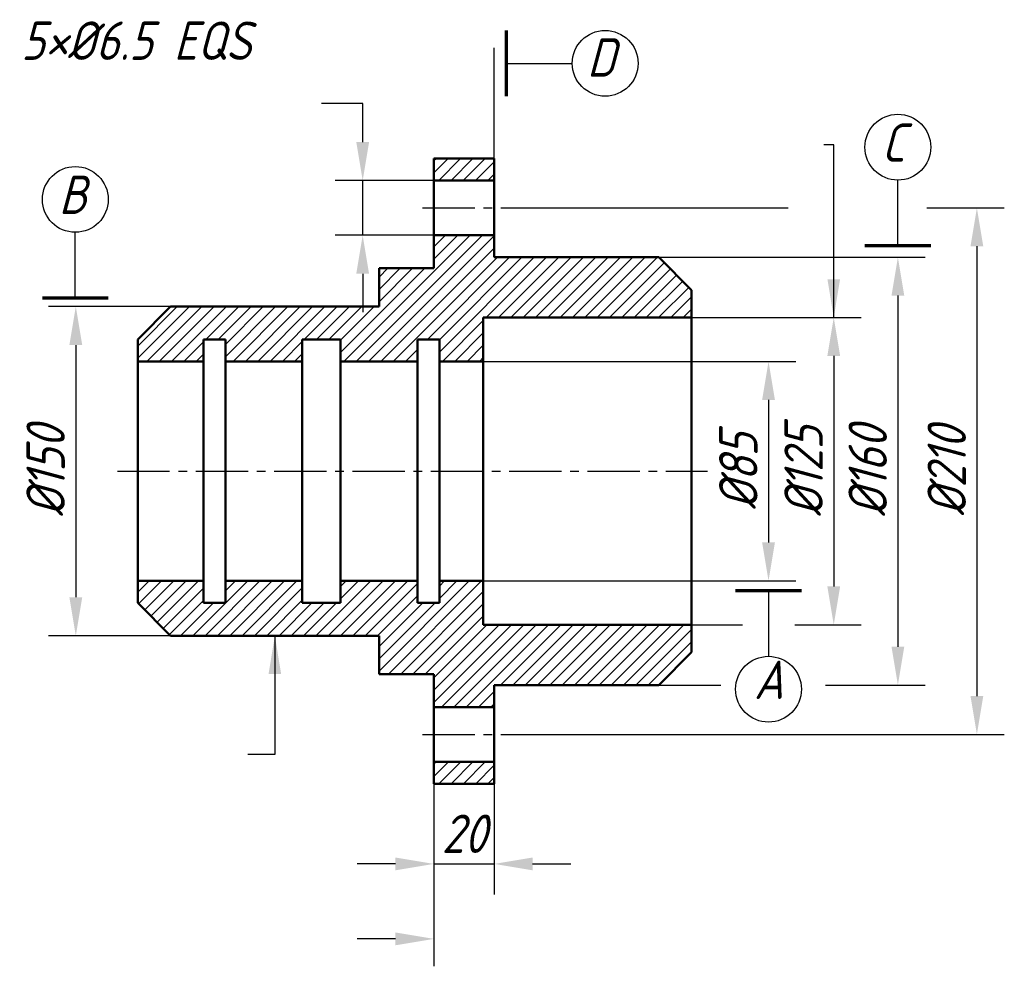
# Model space of a CAD drawing. Header units: millimetres. Extents: x 115.3 to 205.1, y 139.6 to 225.9.
import ezdxf

# ---------------------------------------------------------------- set-up
doc = ezdxf.new("R2010")
doc.units = ezdxf.units.MM
doc.header["$LTSCALE"] = 0.5
doc.linetypes.add('CENTER2', pattern=[28.575, 19.05, -3.175, 3.175, -3.175])
for name, color, linetype in [('剖面线层', 7, 'Continuous'), ('尺寸层', 221, 'Continuous'), ('符号层', 7, 'Continuous'), ('细实线层', 7, 'Continuous')]:
    doc.layers.add(name, color=color, linetype=linetype)
doc.layers.add('点画线层', color=3, linetype='CENTER2', lineweight=25)
doc.layers.add('粗实线层', color=1, linetype='Continuous', lineweight=50)
doc.styles.add('工程字体（斜）', font='gbeitc.shx', dxfattribs={"bigfont": 'gbcbig.shx'})
doc.styles.add('工程斜体', font='gbeitc.shx', dxfattribs={"bigfont": 'gbcbig.shx'})
doc.dimstyles.new('gb35', dxfattribs={"dimtxt": 3.5, "dimasz": 3.5, "dimexe": 2.5, "dimexo": 0, "dimgap": 1, "dimtad": 1, "dimdsep": 46, "dimtxsty": '工程字体（斜）', "dimcen": 0, "dimadec": 0, "dimazin": 0, "dimtfac": 1, "dimtmove": 0, "dimatfit": 3, "dimfxl": 0, "dimarcsym": 0})
pattern_1 = [(45, (10.8003, 15.7687), (-0.561266, 0.561266), [])]

# ---------------------------------------------------------------- blocks, each defined once
blk = doc.blocks.new('*D13')
at = {"layer": 'Defpoints', "color": 0, "ltscale": 0.5}
for p in [(129.108, 199.774), (120.46, 169.774), (129.108, 169.774)]:
    blk.add_point(p, dxfattribs=at)
at = {"layer": '尺寸层', "color": 0, "lineweight": -2, "ltscale": 0.5}
for p, q in [((129.108, 199.774), (117.96, 199.774)), ((120.46, 196.274), (120.46, 173.274)), ((129.108, 169.774), (117.96, 169.774))]:
    blk.add_line(p, q, dxfattribs=at)
at = {"layer": '尺寸层', "color": 0, "ltscale": 0.5}
for points in [[(119.876, 196.274), (121.043, 196.274), (120.46, 199.774)], [(119.876, 173.274), (121.043, 173.274), (120.46, 169.774)]]:
    blk.add_solid(points, dxfattribs=at)
at = {"layer": '尺寸层', "color": 0, "ltscale": 0.5, "insert": (117.71, 184.774), "char_height": 3.5, "attachment_point": 5, "rotation": 90, "style": '工程字体（斜）'}
blk.add_mtext('%%C150', dxfattribs=at)
blk = doc.blocks.new('*D14')
at = {"layer": 'Defpoints', "color": 0, "ltscale": 0.5}
for p in [(157.608, 194.774), (157.608, 174.774), (183.618, 174.774)]:
    blk.add_point(p, dxfattribs=at)
at = {"layer": '尺寸层', "color": 0, "lineweight": -2, "ltscale": 0.5}
for p, q in [((157.608, 194.774), (186.118, 194.774)), ((183.618, 191.274), (183.618, 178.274)), ((157.608, 174.774), (186.118, 174.774))]:
    blk.add_line(p, q, dxfattribs=at)
at = {"layer": '尺寸层', "color": 0, "ltscale": 0.5}
for points in [[(183.035, 191.274), (184.202, 191.274), (183.618, 194.774)], [(183.035, 178.274), (184.202, 178.274), (183.618, 174.774)]]:
    blk.add_solid(points, dxfattribs=at)
at = {"layer": '尺寸层', "color": 0, "ltscale": 0.5, "insert": (180.868, 184.774), "char_height": 3.5, "attachment_point": 5, "rotation": 90, "style": '工程字体（斜）'}
blk.add_mtext('%%C85', dxfattribs=at)
blk = doc.blocks.new('*D15')
at = {"layer": 'Defpoints', "color": 0, "ltscale": 0.5}
for p in [(153.108, 156.274), (158.608, 156.274), (158.608, 148.974)]:
    blk.add_point(p, dxfattribs=at)
at = {"layer": '尺寸层', "color": 0, "lineweight": -2, "ltscale": 0.5}
for p, q in [((153.108, 156.274), (153.108, 146.474)), ((158.608, 156.274), (158.608, 146.474)), ((149.608, 148.974), (146.108, 148.974)), ((153.108, 148.974), (158.608, 148.974)), ((162.108, 148.974), (165.608, 148.974))]:
    blk.add_line(p, q, dxfattribs=at)
at = {"layer": '尺寸层', "color": 0, "ltscale": 0.5}
for points in [[(149.608, 149.557), (149.608, 148.391), (153.108, 148.974)], [(162.108, 149.557), (162.108, 148.391), (158.608, 148.974)]]:
    blk.add_solid(points, dxfattribs=at)
at = {"layer": '尺寸层', "color": 0, "ltscale": 0.5, "insert": (155.858, 151.724), "char_height": 3.5, "attachment_point": 5, "style": '工程字体（斜）'}
blk.add_mtext('20', dxfattribs=at)
blk = doc.blocks.new('*D16')
at = {"layer": 'Defpoints', "color": 0, "ltscale": 0.5}
for p in [(146.616, 211.274), (153.108, 211.274), (153.108, 206.274)]:
    blk.add_point(p, dxfattribs=at)
at = {"layer": '尺寸层', "color": 0, "lineweight": -2, "ltscale": 0.5}
for p, q in [((146.616, 214.774), (146.616, 218.274)), ((153.108, 211.274), (144.116, 211.274)), ((146.616, 206.274), (146.616, 211.274)), ((153.108, 206.274), (144.116, 206.274)), ((146.616, 202.774), (146.616, 199.274))]:
    blk.add_line(p, q, dxfattribs=at)
at = {"layer": '尺寸层', "color": 0, "ltscale": 0.5}
for points in [[(146.032, 214.774), (147.199, 214.774), (146.616, 211.274)], [(146.032, 202.774), (147.199, 202.774), (146.616, 206.274)]]:
    blk.add_solid(points, dxfattribs=at)
blk = doc.blocks.new('基准代号')
at = {"layer": '符号层', "lineweight": 70}
blk.add_line((-3, 0), (3, 0), dxfattribs=at)
at = {"layer": '符号层', "lineweight": 25}
for p, q in [((-3, 0), (0, 0)), ((0, 0), (0, -6))]:
    blk.add_line(p, q, dxfattribs=at)
blk.add_circle((0, -9), 3, dxfattribs=at)
at = {"layer": '符号层', "lineweight": 25, "style": '工程字体（斜）'}
blk.add_attdef('A', (-1.323, -9.885), '', height=3.5, dxfattribs=at)

msp = doc.modelspace()

# ---------------------------------------------------------------- hatches: boundary and pattern name
at = {"layer": '剖面线层', "ltscale": 0.5}
h = msp.add_hatch(dxfattribs=at)
h.set_pattern_fill('ANSI31', scale=0.25, style=0)
h.set_pattern_definition(pattern_1)
h.paths.add_polyline_path([(158.608, 211.274), (158.608, 213.274), (153.108, 213.274), (153.108, 211.274)])
h.paths.add_polyline_path([(153.608, 196.774), (153.608, 194.774), (157.608, 194.774), (157.608, 198.774), (176.608, 198.774), (176.608, 201.274), (173.608, 204.274), (158.608, 204.274), (158.608, 206.274), (153.108, 206.274), (153.108, 203.274), (148.108, 203.274), (148.108, 199.774), (129.108, 199.774), (126.108, 196.774), (126.108, 194.774), (132.108, 194.774), (132.108, 196.774), (134.108, 196.774), (134.108, 194.774), (141.108, 194.774), (141.108, 196.774), (144.608, 196.774), (144.608, 194.774), (151.608, 194.774), (151.608, 196.774)])
h = msp.add_hatch(dxfattribs=at)
h.set_pattern_fill('ANSI31', scale=0.25, style=0)
h.set_pattern_definition(pattern_1)
h.paths.add_polyline_path([(153.108, 158.274), (153.108, 156.274), (158.608, 156.274), (158.608, 158.274)])
h.paths.add_polyline_path([(157.608, 170.774), (157.608, 174.774), (153.608, 174.774), (153.608, 172.774), (151.608, 172.774), (151.608, 174.774), (144.608, 174.774), (144.608, 172.774), (141.108, 172.774), (141.108, 174.774), (134.108, 174.774), (134.108, 172.774), (132.108, 172.774), (132.108, 174.774), (126.108, 174.774), (126.108, 172.774), (129.108, 169.774), (148.108, 169.774), (148.108, 166.274), (153.108, 166.274), (153.108, 163.274), (158.608, 163.274), (158.608, 165.274), (173.608, 165.274), (176.608, 168.274), (176.608, 170.774)])

# ---------------------------------------------------------------- linework, layer by layer
at = {"layer": '尺寸层', "color": 7, "ltscale": 0.5}
for p, q in [((158.608, 213.274), (158.608, 223.35)), ((159.72, 221.95), (165.72, 221.95)), ((146.616, 218.274), (142.87, 218.274)), ((195.414, 205.302), (195.414, 211.302)), ((159.603, 208.774), (185.413, 208.774)), ((198.052, 208.774), (205.117, 208.774)), ((120.414, 200.546), (120.414, 206.546)), ((202.617, 205.274), (202.617, 164.274)), ((173.608, 204.274), (197.914, 204.274)), ((195.414, 200.774), (195.414, 168.774)), ((176.608, 198.774), (192.065, 198.774)), ((189.565, 195.274), (189.565, 174.274)), ((176.608, 170.774), (181.251, 170.774)), ((186.023, 170.774), (192.065, 170.774)), ((173.608, 165.274), (179.262, 165.274)), ((188.807, 165.274), (197.914, 165.274)), ((159.603, 160.774), (205.117, 160.774)), ((153.108, 156.274), (153.108, 139.639)), ((158.608, 156.274), (158.608, 146.192)), ((149.608, 142.139), (146.108, 142.139))]:
    msp.add_line(p, q, dxfattribs=at)
for centre in [(168.72, 221.95), (195.414, 214.302), (120.414, 209.546)]:
    msp.add_circle(centre, 3, dxfattribs=at)
for points in [[(202.033, 205.274), (203.2, 205.274), (202.617, 208.774)], [(194.831, 200.774), (195.998, 200.774), (195.414, 204.274)], [(188.981, 195.274), (190.148, 195.274), (189.565, 198.774)], [(188.981, 174.274), (190.148, 174.274), (189.565, 170.774)], [(194.831, 168.774), (195.998, 168.774), (195.414, 165.274)], [(202.033, 164.274), (203.2, 164.274), (202.617, 160.774)], [(149.608, 142.723), (149.608, 141.556), (153.108, 142.139)]]:
    msp.add_solid(points, dxfattribs=at)
at = {"layer": '点画线层', "color": 7, "ltscale": 0.5}
for p, q in [((152.066, 208.774), (159.603, 208.774)), ((124.254, 184.774), (178.065, 184.774)), ((152.066, 160.774), (159.603, 160.774))]:
    msp.add_line(p, q, dxfattribs=at)
at = {"layer": '符号层', "lineweight": 70}
for p, q in [((159.72, 218.95), (159.72, 224.95)), ((198.414, 205.302), (192.414, 205.302)), ((123.414, 200.546), (117.414, 200.546))]:
    msp.add_line(p, q, dxfattribs=at)
at = {"layer": '符号层', "lineweight": 25}
for p, q in [((159.72, 218.95), (159.72, 221.95)), ((198.414, 205.302), (195.414, 205.302)), ((123.414, 200.546), (120.414, 200.546))]:
    msp.add_line(p, q, dxfattribs=at)
at = {"layer": '粗实线层', "color": 7, "ltscale": 0.5}
for p, q in [((153.108, 203.274), (153.108, 213.274)), ((153.108, 213.274), (158.608, 213.274)), ((158.608, 213.274), (158.608, 204.274)), ((153.108, 211.274), (158.608, 211.274)), ((153.108, 206.274), (158.608, 206.274)), ((158.608, 204.274), (173.608, 204.274)), ((176.608, 201.274), (173.608, 204.274)), ((148.108, 199.774), (148.108, 203.274)), ((148.108, 203.274), (153.108, 203.274)), ((176.608, 201.274), (176.608, 184.774)), ((126.108, 196.774), (129.108, 199.774)), ((129.108, 199.774), (148.108, 199.774)), ((157.608, 184.774), (157.608, 198.774)), ((157.608, 198.774), (176.608, 198.774)), ((126.108, 184.774), (126.108, 196.774)), ((132.108, 184.774), (132.108, 196.774)), ((132.108, 196.774), (134.108, 196.774)), ((134.108, 196.774), (134.108, 184.774)), ((141.108, 184.774), (141.108, 196.774)), ((141.108, 196.774), (144.608, 196.774)), ((144.608, 196.774), (144.608, 184.774)), ((151.608, 184.774), (151.608, 196.774)), ((151.608, 196.774), (153.608, 196.774)), ((153.608, 196.774), (153.608, 184.774)), ((126.108, 194.774), (132.108, 194.774)), ((134.108, 194.774), (141.108, 194.774)), ((144.608, 194.774), (151.608, 194.774)), ((153.608, 194.774), (157.608, 194.774)), ((126.108, 184.774), (126.108, 172.774)), ((132.108, 184.774), (132.108, 172.774)), ((134.108, 172.774), (134.108, 184.774)), ((141.108, 184.774), (141.108, 172.774)), ((144.608, 172.774), (144.608, 184.774)), ((151.608, 184.774), (151.608, 172.774)), ((153.608, 172.774), (153.608, 184.774)), ((157.608, 184.774), (157.608, 170.774)), ((176.608, 168.274), (176.608, 184.774)), ((126.108, 174.774), (132.108, 174.774)), ((134.108, 174.774), (141.108, 174.774)), ((144.608, 174.774), (151.608, 174.774)), ((153.608, 174.774), (157.608, 174.774)), ((126.108, 172.774), (129.108, 169.774)), ((132.108, 172.774), (134.108, 172.774)), ((141.108, 172.774), (144.608, 172.774)), ((151.608, 172.774), (153.608, 172.774)), ((157.608, 170.774), (176.608, 170.774)), ((129.108, 169.774), (148.108, 169.774)), ((148.108, 169.774), (148.108, 166.274)), ((176.608, 168.274), (173.608, 165.274)), ((148.108, 166.274), (153.108, 166.274)), ((153.108, 166.274), (153.108, 156.274)), ((158.608, 156.274), (158.608, 165.274)), ((158.608, 165.274), (173.608, 165.274)), ((153.108, 163.274), (158.608, 163.274)), ((153.108, 158.274), (158.608, 158.274)), ((153.108, 156.274), (158.608, 156.274))]:
    msp.add_line(p, q, dxfattribs=at)

# ---------------------------------------------------------------- block references
at = {"layer": '尺寸层', "color": 7, "ltscale": 0.5}
msp.add_blockref('基准代号', (183.618, 173.895), dxfattribs=at).add_auto_attribs({'A': 'A'})

# ---------------------------------------------------------------- texts
at = {"layer": '尺寸层', "color": 7, "ltscale": 0.5, "insert": (115.474, 225.766), "char_height": 3.5, "width": 25.1588, "attachment_point": 1, "style": '工程斜体'}
msp.add_mtext('5×%%C6.5 EQS', dxfattribs=at)
at = {"layer": '尺寸层', "color": 7, "ltscale": 0.5, "char_height": 3.5, "attachment_point": 5, "rotation": 90, "style": '工程字体（斜）'}
for s, insert in [('%%C125', (186.815, 184.774)), ('%%C160', (192.664, 184.774)), ('%%c210', (199.867, 184.774))]:
    msp.add_mtext(s, dxfattribs=dict(at, insert=insert))
at = {"layer": '细实线层', "ltscale": 0.5, "style": '工程字体（斜）'}
for tag, p in [('D', (167.068, 220.739)), ('C', (193.901, 212.976)), ('B', (118.901, 208.219))]:
    msp.add_attdef(tag, p, 'A', height=3.5, dxfattribs=at)

# ---------------------------------------------------------------- dimensions: what is measured, and where the dimension line sits
at = {"layer": '尺寸层', "color": 7, "ltscale": 0.5}
for base, p1, p2, text, picture, middle in [((146.616, 211.274), (153.108, 206.274), (153.108, 211.274), ' ', '*D16', (146.616, 208.774)), ((120.46, 169.774), (129.108, 199.774), (129.108, 169.774), '%%C150', '*D13', (117.71, 184.774)), ((183.618, 174.774), (157.608, 194.774), (157.608, 174.774), '%%C85', '*D14', (180.868, 184.774))]:
    dim = msp.add_linear_dim(base=base, p1=p1, p2=p2, angle=90, text=text, dimstyle='gb35', dxfattribs=at)
    dim.commit()
    dim.dimension.update_dxf_attribs({"geometry": picture, "text_midpoint": middle})
dim = msp.add_linear_dim(base=(158.608, 148.974), p1=(153.108, 156.274), p2=(158.608, 156.274), text='20', dimstyle='gb35', dxfattribs=at)
dim.commit()
dim.dimension.update_dxf_attribs({"geometry": '*D15', "text_midpoint": (155.858, 148.974), "dimtype": 160})

# ---------------------------------------------------------------- leaders
for points in [[(189.565, 198.774), (189.565, 214.521), (188.653, 214.521)], [(138.608, 169.774), (138.608, 158.952), (136.135, 158.952)]]:
    msp.add_leader(points, dimstyle='gb35', override={"dimgap": 1, "dimtad": 0}, dxfattribs=at)

doc.saveas('drawing.dxf')
